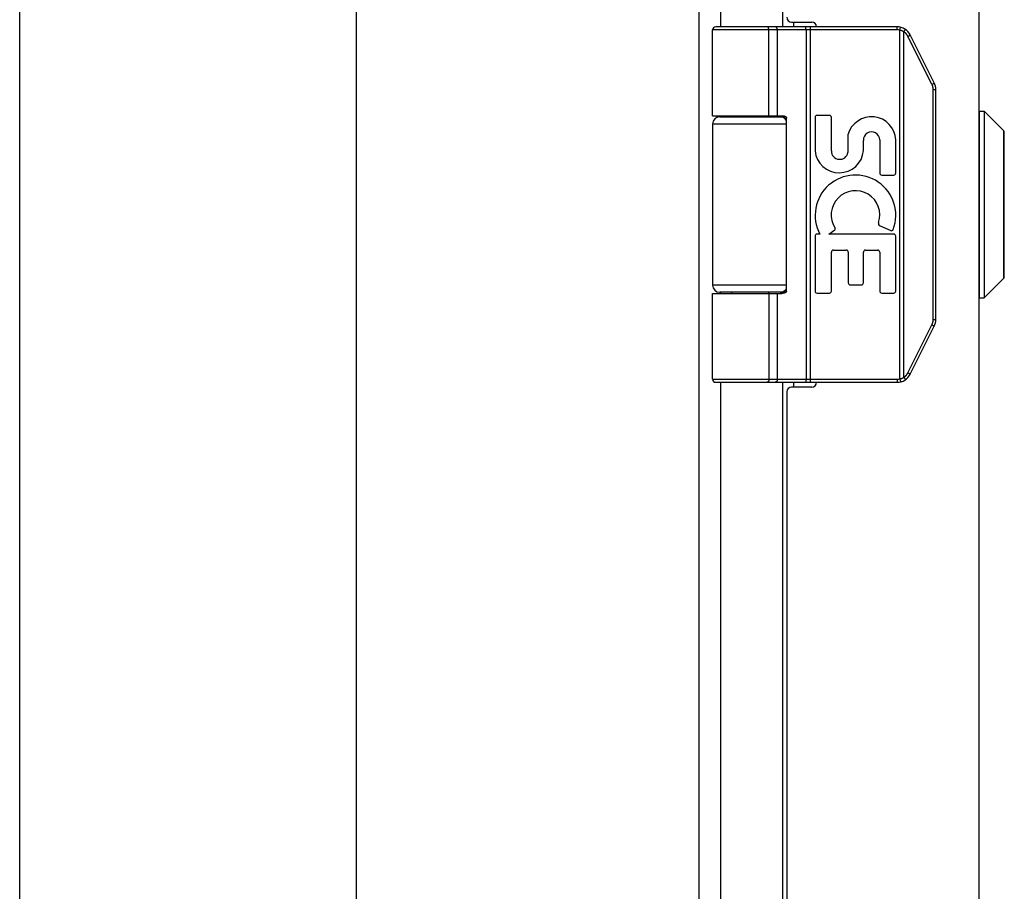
# Model space of a CAD drawing. Header units: inches. Extents: x 0 to 58.6, y 0 to 37.9.
# Tile 4 of 13: x 0 to 4.2, y 16.7 to 20.4. Entities that reach past the tile are written whole.
import ezdxf

# ---------------------------------------------------------------- set-up
doc = ezdxf.new("R2010")
doc.units = ezdxf.units.IN
doc.header["$LTSCALE"] = 3.224138
doc.header["$MEASUREMENT"] = 0
doc.layers.get('0').update_dxf_attribs({"linetype": 'CONTINUOUS'})
doc.layers.add('02___PRT_ALL_AXES', color=7, linetype='CONTINUOUS')

msp = doc.modelspace()

# ---------------------------------------------------------------- linework, layer by layer
at = {"color": 7, "linetype": 'Continuous'}
for p, q in [((0, 0), (0, 37.931)), ((3.6992, 20.3448), (2.9218, 20.3448)), ((3.6992, 20.3578), (2.9348, 20.3578)), ((3.1523, 20.3578), (3.1522, 20.3578)), ((3.1524, 20.3578), (3.1523, 20.3578)), ((3.1525, 20.3578), (3.1524, 20.3578)), ((3.1526, 20.3578), (3.1525, 20.3578)), ((3.1528, 20.3578), (3.1526, 20.3578)), ((3.1587, 19.9828), (3.1587, 20.3451)), ((3.1588, 19.9828), (3.1588, 20.3451)), ((3.1947, 19.9828), (3.1947, 20.3448)), ((3.3149, 20.3531), (3.3149, 20.3534)), ((3.315, 20.3527), (3.3149, 20.3531)), ((3.315, 20.3524), (3.315, 20.3527)), ((3.3151, 20.352), (3.315, 20.3524)), ((3.3151, 20.3517), (3.3151, 20.352)), ((3.3151, 20.3513), (3.3151, 20.3517)), ((3.3152, 20.3509), (3.3151, 20.3513)), ((3.3152, 20.3505), (3.3152, 20.3509)), ((3.3152, 20.3501), (3.3152, 20.3505)), ((3.3153, 20.3497), (3.3152, 20.3501)), ((3.3153, 20.3493), (3.3153, 20.3497)), ((3.3153, 20.3489), (3.3153, 20.3493)), ((3.3153, 20.3485), (3.3153, 20.3489)), ((3.3153, 20.3481), (3.3153, 20.3485)), ((3.3153, 20.3476), (3.3153, 20.3481)), ((3.3154, 20.3472), (3.3153, 20.3476)), ((3.3154, 20.3468), (3.3154, 20.3472)), ((3.3154, 20.3464), (3.3154, 20.3468)), ((3.3154, 20.3459), (3.3154, 20.3464)), ((3.3154, 20.3455), (3.3154, 20.3459)), ((3.3154, 20.3451), (3.3154, 20.3455)), ((3.3154, 20.3451), (3.3154, 18.8706)), ((3.3346, 18.8578), (3.3346, 20.3578)), ((3.6992, 20.3448), (3.6992, 20.3578)), ((3.7111, 20.3434), (3.7143, 20.356)), ((3.7111, 18.8723), (3.7111, 20.3434)), ((3.7321, 20.3425), (3.7322, 20.3428)), ((3.7322, 20.3428), (3.7324, 20.3431)), ((3.7324, 20.3431), (3.7325, 20.3434)), ((3.7325, 20.3434), (3.7327, 20.3436)), ((3.7327, 20.3436), (3.7328, 20.3439)), ((3.7328, 20.3439), (3.7329, 20.3442)), ((3.7285, 20.3365), (3.7287, 20.3369)), ((3.7285, 18.8791), (3.7285, 20.3365)), ((3.7287, 20.3369), (3.729, 20.3374)), ((3.729, 20.3374), (3.7294, 20.338)), ((3.7294, 20.338), (3.7297, 20.3385)), ((3.7297, 20.3385), (3.73, 20.339)), ((3.73, 20.339), (3.7304, 20.3396)), ((3.7304, 20.3396), (3.7306, 20.3399)), ((3.7306, 20.3399), (3.7308, 20.3402)), ((3.7308, 20.3402), (3.731, 20.3406)), ((3.731, 20.3406), (3.7312, 20.3409)), ((3.7312, 20.3409), (3.7314, 20.3412)), ((3.7314, 20.3412), (3.7315, 20.3416)), ((3.7315, 20.3416), (3.7317, 20.3419)), ((3.7317, 20.3419), (3.7319, 20.3422)), ((3.7319, 20.3422), (3.7321, 20.3425)), ((3.7453, 20.3175), (3.7459, 20.3178)), ((3.8464, 20.1152), (3.7453, 20.3175)), ((3.7459, 20.3178), (3.7466, 20.3182)), ((3.7466, 20.3182), (3.7474, 20.3186)), ((3.7474, 20.3186), (3.7481, 20.3189)), ((3.7481, 20.3189), (3.7488, 20.3193)), ((3.7488, 20.3193), (3.7495, 20.3197)), ((3.7495, 20.3197), (3.7502, 20.3201)), ((3.7502, 20.3201), (3.7506, 20.3203)), ((3.7506, 20.3203), (3.7511, 20.3206)), ((3.7511, 20.3206), (3.7515, 20.3208)), ((3.7515, 20.3208), (3.7519, 20.3211)), ((3.7519, 20.3211), (3.7523, 20.3213)), ((3.7523, 20.3213), (3.7526, 20.3214)), ((3.7526, 20.3214), (3.7528, 20.3216)), ((3.7528, 20.3216), (3.753, 20.3217)), ((3.753, 20.3217), (3.7533, 20.3218)), ((3.7533, 20.3218), (3.7535, 20.322)), ((3.7535, 20.322), (3.7537, 20.3221)), ((3.7537, 20.3221), (3.7538, 20.3222)), ((3.8562, 20.121), (3.7551, 20.3233)), ((3.8464, 20.1152), (3.8472, 20.1156)), ((3.8472, 20.1156), (3.8479, 20.116)), ((3.8479, 20.116), (3.8487, 20.1164)), ((3.8487, 20.1164), (3.8494, 20.1168)), ((3.8494, 20.1168), (3.8501, 20.1172)), ((3.8501, 20.1172), (3.8508, 20.1175)), ((3.8508, 20.1175), (3.8513, 20.1178)), ((3.8513, 20.1178), (3.8518, 20.1181)), ((3.8518, 20.1181), (3.8522, 20.1183)), ((3.8522, 20.1183), (3.8526, 20.1186)), ((3.8526, 20.1186), (3.8531, 20.1188)), ((3.8531, 20.1188), (3.8534, 20.119)), ((3.8534, 20.119), (3.8537, 20.1192)), ((3.8537, 20.1192), (3.8539, 20.1193)), ((3.8539, 20.1193), (3.8542, 20.1195)), ((3.8542, 20.1195), (3.8544, 20.1196)), ((3.8544, 20.1196), (3.8546, 20.1197)), ((3.8546, 20.1197), (3.8548, 20.1198)), ((3.8548, 20.1198), (3.855, 20.12)), ((3.8516, 20.0931), (3.8628, 20.0931)), ((3.8516, 19.1226), (3.8516, 20.0931)), ((3.8628, 19.1226), (3.8628, 20.0931)), ((2.9518, 19.9778), (3.2306, 19.9778)), ((3.2328, 19.2428), (3.2328, 19.9728)), ((4.0476, 20.0019), (4.0663, 20.0019)), ((4.0476, 19.2138), (4.0476, 20.0019)), ((4.0663, 20.0019), (4.0663, 19.2138)), ((4.0663, 20.0019), (4.1495, 19.9188)), ((2.9218, 19.9478), (3.2328, 19.9478)), ((4.1495, 19.2969), (4.1495, 19.9188)), ((4.1515, 19.3019), (4.1515, 19.9138)), ((3.2328, 19.2678), (2.9218, 19.2678)), ((4.0663, 19.2138), (4.1495, 19.2969)), ((2.9218, 19.2328), (3.2129, 19.2328)), ((3.2306, 19.2378), (2.9518, 19.2378)), ((3.1947, 18.8708), (3.1947, 19.2328)), ((4.0476, 19.2138), (4.0663, 19.2138)), ((3.7453, 18.8982), (3.8464, 19.1005)), ((3.8464, 19.1005), (3.8474, 19.1)), ((3.8474, 19.1), (3.8481, 19.0996)), ((3.8481, 19.0996), (3.8489, 19.0992)), ((3.8489, 19.0992), (3.8496, 19.0988)), ((3.8496, 19.0988), (3.8503, 19.0984)), ((3.8503, 19.0984), (3.8508, 19.0982)), ((3.8508, 19.0982), (3.8513, 19.0979)), ((3.8513, 19.0979), (3.8518, 19.0976)), ((3.8516, 19.1226), (3.8628, 19.1226)), ((3.8518, 19.0976), (3.8522, 19.0974)), ((3.8522, 19.0974), (3.8526, 19.0971)), ((3.8526, 19.0971), (3.8531, 19.0969)), ((3.7551, 18.8924), (3.8562, 19.0946)), ((3.8531, 19.0969), (3.8534, 19.0967)), ((3.8534, 19.0967), (3.8537, 19.0965)), ((3.8537, 19.0965), (3.8539, 19.0964)), ((3.8539, 19.0964), (3.8542, 19.0962)), ((3.8542, 19.0962), (3.8544, 19.0961)), ((3.8544, 19.0961), (3.8546, 19.096)), ((3.8546, 19.096), (3.8548, 19.0958)), ((3.7453, 18.8982), (3.7463, 18.8977)), ((3.7463, 18.8977), (3.747, 18.8973)), ((3.747, 18.8973), (3.7477, 18.8969)), ((3.7477, 18.8969), (3.7485, 18.8966)), ((3.7485, 18.8966), (3.7492, 18.8962)), ((3.7492, 18.8962), (3.7498, 18.8958)), ((3.7498, 18.8958), (3.7503, 18.8955)), ((3.7503, 18.8955), (3.7508, 18.8953)), ((3.7508, 18.8953), (3.7512, 18.895)), ((3.7512, 18.895), (3.7517, 18.8948)), ((3.7517, 18.8948), (3.7521, 18.8946)), ((3.7521, 18.8946), (3.7523, 18.8944)), ((3.7523, 18.8944), (3.7526, 18.8943)), ((3.7526, 18.8943), (3.7528, 18.8941)), ((3.7528, 18.8941), (3.753, 18.894)), ((3.753, 18.894), (3.7533, 18.8938)), ((3.7533, 18.8938), (3.7535, 18.8937)), ((3.7535, 18.8937), (3.7537, 18.8936)), ((2.9218, 18.8708), (3.6992, 18.8708)), ((2.9348, 18.8578), (3.6992, 18.8578)), ((3.1523, 18.8578), (3.1522, 18.8578)), ((3.1524, 18.8579), (3.1523, 18.8578)), ((3.1525, 18.8579), (3.1524, 18.8579)), ((3.1526, 18.8579), (3.1525, 18.8579)), ((3.1528, 18.8579), (3.1526, 18.8579)), ((3.1529, 18.8579), (3.1527, 18.8579)), ((3.315, 18.863), (3.3149, 18.8626)), ((3.3151, 18.8637), (3.315, 18.8633)), ((3.315, 18.8633), (3.315, 18.863)), ((3.3152, 18.8648), (3.3151, 18.8644)), ((3.3151, 18.8644), (3.3151, 18.864)), ((3.3151, 18.864), (3.3151, 18.8637)), ((3.3153, 18.866), (3.3152, 18.8656)), ((3.3152, 18.8656), (3.3152, 18.8652)), ((3.3152, 18.8652), (3.3152, 18.8648)), ((3.3154, 18.8685), (3.3153, 18.868)), ((3.3153, 18.868), (3.3153, 18.8676)), ((3.3153, 18.8676), (3.3153, 18.8672)), ((3.3153, 18.8672), (3.3153, 18.8668)), ((3.3153, 18.8668), (3.3153, 18.8664)), ((3.3153, 18.8664), (3.3153, 18.866)), ((3.3154, 18.8706), (3.3154, 18.8702)), ((3.3154, 18.8702), (3.3154, 18.8698)), ((3.3154, 18.8698), (3.3154, 18.8693)), ((3.3154, 18.8693), (3.3154, 18.8689)), ((3.3154, 18.8689), (3.3154, 18.8685)), ((3.6992, 18.8708), (3.6992, 18.8578)), ((3.7111, 18.8723), (3.7143, 18.8597)), ((3.7285, 18.8791), (3.7288, 18.8786)), ((3.7288, 18.8786), (3.7292, 18.8781)), ((3.7292, 18.8781), (3.7295, 18.8775)), ((3.7295, 18.8775), (3.7298, 18.877)), ((3.7298, 18.877), (3.7301, 18.8765)), ((3.7301, 18.8765), (3.7305, 18.876)), ((3.7305, 18.876), (3.7307, 18.8756)), ((3.7307, 18.8756), (3.7309, 18.8753)), ((3.7309, 18.8753), (3.7311, 18.8749)), ((3.7311, 18.8749), (3.7313, 18.8746)), ((3.7313, 18.8746), (3.7314, 18.8743)), ((3.7314, 18.8743), (3.7316, 18.874)), ((3.7316, 18.874), (3.7318, 18.8736)), ((3.7318, 18.8736), (3.732, 18.8733)), ((3.732, 18.8733), (3.7321, 18.873)), ((3.7321, 18.873), (3.7323, 18.8727)), ((3.7323, 18.8727), (3.7324, 18.8725)), ((3.7324, 18.8725), (3.7326, 18.8722)), ((3.7326, 18.8722), (3.7327, 18.8719))]:
    msp.add_line(p, q, dxfattribs=at)
at = {"color": 3, "linetype": 'Continuous'}
for p, q in [((2.8634, 26.5478), (2.8634, 12.6678)), ((1.4193, 26.4878), (1.4193, 12.7278)), ((4.0445, 26.4578), (4.0445, 12.7578)), ((2.9553, 24.6078), (2.9553, 20.3578)), ((3.2182, 20.3578), (3.2182, 24.6078)), ((3.2545, 20.3778), (3.3395, 20.3778)), ((3.2642, 20.3578), (3.2642, 20.3778)), ((2.9553, 19.9828), (2.9553, 19.9778)), ((3.2182, 19.9778), (3.2182, 19.9826)), ((2.9553, 19.2378), (2.9553, 19.2328)), ((3.2182, 19.2331), (3.2182, 19.2378)), ((2.9553, 18.8578), (2.9553, 14.6078)), ((3.2182, 14.6078), (3.2182, 18.8578)), ((3.2642, 18.8378), (3.2642, 18.8578)), ((3.2345, 18.8178), (3.2345, 14.6478)), ((3.3395, 18.8378), (3.2545, 18.8378))]:
    msp.add_line(p, q, dxfattribs=at)
at = {"color": 7, "linetype": 'Continuous'}
for points in [[(3.1588, 20.3451), (3.1588, 20.3453), (3.1587, 20.3455), (3.1587, 20.3457), (3.1587, 20.3459), (3.1587, 20.3461), (3.1587, 20.3464), (3.1587, 20.3466), (3.1587, 20.3468), (3.1587, 20.347), (3.1586, 20.3472), (3.1586, 20.3474), (3.1586, 20.3476), (3.1586, 20.3479), (3.1586, 20.3481), (3.1585, 20.3483), (3.1585, 20.3485), (3.1585, 20.3487), (3.1584, 20.3489), (3.1584, 20.3491), (3.1584, 20.3493), (3.1583, 20.3495), (3.1583, 20.3497), (3.1582, 20.3499), (3.1582, 20.3501), (3.1581, 20.3503), (3.1581, 20.3505), (3.1581, 20.3507), (3.158, 20.3509), (3.1579, 20.3511), (3.1579, 20.3513), (3.1578, 20.3515), (3.1578, 20.3517), (3.1577, 20.3518), (3.1577, 20.352), (3.1576, 20.3522), (3.1575, 20.3524), (3.1575, 20.3526), (3.1574, 20.3527), (3.1573, 20.3529), (3.1573, 20.3531), (3.1572, 20.3532), (3.1571, 20.3534), (3.1571, 20.3536), (3.157, 20.3537), (3.1569, 20.3539), (3.1568, 20.354), (3.1568, 20.3542), (3.1567, 20.3543), (3.1566, 20.3545), (3.1565, 20.3546), (3.1564, 20.3548), (3.1563, 20.3549), (3.1563, 20.355), (3.1562, 20.3552), (3.1561, 20.3553), (3.156, 20.3554), (3.1559, 20.3556), (3.1558, 20.3557), (3.1557, 20.3558), (3.1556, 20.3559), (3.1555, 20.356), (3.1554, 20.3561), (3.1554, 20.3562), (3.1553, 20.3563), (3.1552, 20.3564), (3.1551, 20.3565), (3.155, 20.3566), (3.1549, 20.3567), (3.1548, 20.3568), (3.1547, 20.3569), (3.1546, 20.357), (3.1545, 20.3571), (3.1544, 20.3571), (3.1542, 20.3572), (3.1541, 20.3573), (3.154, 20.3573), (3.1539, 20.3574), (3.1538, 20.3574), (3.1537, 20.3575), (3.1536, 20.3575), (3.1535, 20.3576), (3.1534, 20.3576), (3.1533, 20.3577), (3.1532, 20.3577), (3.1531, 20.3577), (3.153, 20.3578), (3.1529, 20.3578), (3.1527, 20.3578)], [(3.1587, 20.3451), (3.1587, 20.3453), (3.1587, 20.3455), (3.1587, 20.3457), (3.1587, 20.3459), (3.1587, 20.3461), (3.1587, 20.3464), (3.1587, 20.3466), (3.1586, 20.3468), (3.1586, 20.347), (3.1586, 20.3472), (3.1586, 20.3474), (3.1586, 20.3476), (3.1585, 20.3479), (3.1585, 20.3481), (3.1585, 20.3483), (3.1585, 20.3485), (3.1584, 20.3487), (3.1584, 20.3489), (3.1584, 20.3491), (3.1583, 20.3493), (3.1583, 20.3495), (3.1582, 20.3497), (3.1582, 20.3499), (3.1582, 20.3501), (3.1581, 20.3503), (3.1581, 20.3505), (3.158, 20.3507), (3.158, 20.3509), (3.1579, 20.3511), (3.1579, 20.3513), (3.1578, 20.3515), (3.1578, 20.3517), (3.1577, 20.3518), (3.1576, 20.352), (3.1576, 20.3522), (3.1575, 20.3524), (3.1574, 20.3526), (3.1574, 20.3527), (3.1573, 20.3529), (3.1572, 20.3531), (3.1572, 20.3532), (3.1571, 20.3534), (3.157, 20.3536), (3.157, 20.3537), (3.1569, 20.3539), (3.1568, 20.354), (3.1567, 20.3542), (3.1566, 20.3543), (3.1566, 20.3545), (3.1565, 20.3546), (3.1564, 20.3548), (3.1563, 20.3549), (3.1562, 20.355), (3.1561, 20.3552), (3.1561, 20.3553), (3.156, 20.3554), (3.1559, 20.3556), (3.1558, 20.3557), (3.1557, 20.3558), (3.1556, 20.3559), (3.1555, 20.356), (3.1554, 20.3561), (3.1553, 20.3562), (3.1552, 20.3563), (3.1551, 20.3564), (3.155, 20.3565), (3.1549, 20.3566), (3.1548, 20.3567), (3.1547, 20.3568), (3.1546, 20.3569), (3.1545, 20.357), (3.1544, 20.3571), (3.1543, 20.3571), (3.1542, 20.3572), (3.1541, 20.3573), (3.154, 20.3573), (3.1539, 20.3574), (3.1538, 20.3574), (3.1537, 20.3575), (3.1536, 20.3575), (3.1535, 20.3576), (3.1534, 20.3576), (3.1533, 20.3577), (3.1532, 20.3577), (3.153, 20.3577), (3.1529, 20.3578), (3.1528, 20.3578)], [(3.1947, 20.3448), (3.1947, 20.3451), (3.1947, 20.3453), (3.1947, 20.3455), (3.1947, 20.3457), (3.1947, 20.3459), (3.1947, 20.3461), (3.1947, 20.3464), (3.1946, 20.3466), (3.1946, 20.3468), (3.1946, 20.347), (3.1946, 20.3472), (3.1945, 20.3474), (3.1945, 20.3476), (3.1944, 20.3479), (3.1944, 20.3481), (3.1944, 20.3483), (3.1943, 20.3485), (3.1943, 20.3487), (3.1942, 20.3489), (3.1942, 20.3491), (3.1941, 20.3493), (3.1941, 20.3495), (3.194, 20.3497), (3.1939, 20.3499), (3.1939, 20.3501), (3.1938, 20.3503), (3.1937, 20.3505), (3.1937, 20.3507), (3.1936, 20.3509), (3.1935, 20.3511), (3.1934, 20.3513), (3.1933, 20.3515), (3.1933, 20.3517), (3.1932, 20.3518), (3.1931, 20.352), (3.193, 20.3522), (3.1929, 20.3524), (3.1928, 20.3526), (3.1927, 20.3527), (3.1926, 20.3529), (3.1925, 20.3531), (3.1924, 20.3532), (3.1923, 20.3534), (3.1922, 20.3536), (3.1921, 20.3537), (3.1919, 20.3539), (3.1918, 20.354), (3.1917, 20.3542), (3.1916, 20.3543), (3.1915, 20.3545), (3.1914, 20.3546), (3.1912, 20.3548), (3.1911, 20.3549), (3.191, 20.355), (3.1908, 20.3552), (3.1907, 20.3553), (3.1906, 20.3554), (3.1904, 20.3556), (3.1903, 20.3557), (3.1902, 20.3558), (3.19, 20.3559), (3.1899, 20.356), (3.1897, 20.3561), (3.1896, 20.3562), (3.1895, 20.3563), (3.1893, 20.3564), (3.1892, 20.3565), (3.189, 20.3566), (3.1889, 20.3567), (3.1887, 20.3568), (3.1886, 20.3569), (3.1884, 20.357), (3.1883, 20.3571), (3.1881, 20.3571), (3.1879, 20.3572), (3.1878, 20.3573), (3.1876, 20.3573), (3.1875, 20.3574), (3.1873, 20.3574), (3.1872, 20.3575), (3.187, 20.3575), (3.1868, 20.3576), (3.1867, 20.3576), (3.1865, 20.3577), (3.1863, 20.3577), (3.1862, 20.3577), (3.186, 20.3578), (3.1859, 20.3578), (3.1857, 20.3578), (3.1855, 20.3578), (3.1854, 20.3578), (3.1852, 20.3578), (3.185, 20.3578), (3.1849, 20.3578)], [(3.3149, 20.3534), (3.3149, 20.3536), (3.3149, 20.3537), (3.3148, 20.3539), (3.3148, 20.354), (3.3148, 20.3542), (3.3148, 20.3543), (3.3147, 20.3545), (3.3147, 20.3546), (3.3147, 20.3548), (3.3147, 20.3549), (3.3146, 20.355), (3.3146, 20.3552), (3.3146, 20.3553), (3.3146, 20.3554), (3.3145, 20.3556), (3.3145, 20.3557), (3.3145, 20.3558), (3.3144, 20.3559), (3.3144, 20.356), (3.3144, 20.3561), (3.3144, 20.3562), (3.3143, 20.3563), (3.3143, 20.3564), (3.3143, 20.3565), (3.3142, 20.3566), (3.3142, 20.3567), (3.3142, 20.3568), (3.3141, 20.3569), (3.3141, 20.357), (3.3141, 20.3571), (3.3141, 20.3571), (3.314, 20.3572), (3.314, 20.3573), (3.314, 20.3573), (3.3139, 20.3574), (3.3139, 20.3574), (3.3139, 20.3575), (3.3138, 20.3575), (3.3138, 20.3576), (3.3138, 20.3576), (3.3137, 20.3577), (3.3137, 20.3577), (3.3137, 20.3577), (3.3136, 20.3578), (3.3136, 20.3578), (3.3136, 20.3578), (3.3135, 20.3578), (3.3135, 20.3578), (3.3135, 20.3578), (3.3134, 20.3578), (3.3134, 20.3578)], [(3.7285, 20.3365), (3.728, 20.3368), (3.7274, 20.3371), (3.7269, 20.3374), (3.7264, 20.3377), (3.7259, 20.338), (3.7254, 20.3382), (3.7249, 20.3385), (3.7243, 20.3388), (3.7238, 20.339), (3.7233, 20.3393), (3.7228, 20.3395), (3.7222, 20.3398), (3.7217, 20.34), (3.7212, 20.3402), (3.7206, 20.3404), (3.7201, 20.3407), (3.7195, 20.3409), (3.719, 20.3411), (3.7184, 20.3413), (3.7179, 20.3415), (3.7173, 20.3417), (3.7168, 20.3418), (3.7162, 20.342), (3.7157, 20.3422), (3.7151, 20.3424), (3.7145, 20.3425), (3.714, 20.3427), (3.7134, 20.3428), (3.7128, 20.343), (3.7123, 20.3431), (3.7117, 20.3433), (3.7111, 20.3434)], [(3.7329, 20.3442), (3.733, 20.3443), (3.733, 20.3444), (3.7331, 20.3445), (3.7332, 20.3447), (3.7332, 20.3448), (3.7333, 20.3449), (3.7333, 20.345), (3.7334, 20.3451), (3.7334, 20.3452), (3.7335, 20.3453), (3.7335, 20.3454), (3.7335, 20.3455), (3.7336, 20.3456), (3.7336, 20.3457), (3.7337, 20.3458), (3.7337, 20.3459), (3.7337, 20.346), (3.7338, 20.3461), (3.7338, 20.3462), (3.7338, 20.3463), (3.7338, 20.3463), (3.7339, 20.3464), (3.7339, 20.3465), (3.7339, 20.3466), (3.7339, 20.3466), (3.7339, 20.3467), (3.7339, 20.3468), (3.734, 20.3468), (3.734, 20.3469), (3.734, 20.3469), (3.734, 20.347), (3.734, 20.347), (3.734, 20.3471), (3.734, 20.3471), (3.734, 20.3472), (3.734, 20.3472), (3.734, 20.3472), (3.7339, 20.3473), (3.7339, 20.3473), (3.7339, 20.3473), (3.7339, 20.3473), (3.7339, 20.3473), (3.7339, 20.3474)], [(3.7453, 20.3175), (3.745, 20.318), (3.7448, 20.3184), (3.7446, 20.3189), (3.7443, 20.3194), (3.744, 20.3198), (3.7438, 20.3203), (3.7435, 20.3208), (3.7432, 20.3212), (3.7429, 20.3217), (3.7426, 20.3221), (3.7424, 20.3226), (3.7421, 20.323), (3.7418, 20.3235), (3.7414, 20.3239), (3.7411, 20.3243), (3.7408, 20.3248), (3.7405, 20.3252), (3.7402, 20.3256), (3.7398, 20.326), (3.7395, 20.3265), (3.7392, 20.3269), (3.7388, 20.3273), (3.7385, 20.3277), (3.7381, 20.3281), (3.7378, 20.3285), (3.7374, 20.3289), (3.737, 20.3293), (3.7367, 20.3297), (3.7363, 20.3301), (3.7359, 20.3304), (3.7355, 20.3308), (3.7352, 20.3312), (3.7348, 20.3316), (3.7344, 20.3319), (3.734, 20.3323), (3.7336, 20.3326), (3.7332, 20.333), (3.7328, 20.3333), (3.7323, 20.3337), (3.7319, 20.334), (3.7315, 20.3343), (3.7311, 20.3347), (3.7307, 20.335), (3.7302, 20.3353), (3.7298, 20.3356), (3.7293, 20.3359), (3.7289, 20.3362), (3.7285, 20.3365)], [(3.7538, 20.3222), (3.7539, 20.3223), (3.754, 20.3223), (3.7541, 20.3224), (3.7542, 20.3224), (3.7543, 20.3225), (3.7543, 20.3225), (3.7544, 20.3226), (3.7545, 20.3226), (3.7545, 20.3227), (3.7546, 20.3227), (3.7546, 20.3228), (3.7547, 20.3228), (3.7547, 20.3229), (3.7548, 20.3229), (3.7548, 20.3229), (3.7549, 20.323), (3.7549, 20.323), (3.755, 20.323), (3.755, 20.3231), (3.755, 20.3231), (3.755, 20.3231), (3.7551, 20.3231), (3.7551, 20.3232), (3.7551, 20.3232), (3.7551, 20.3232), (3.7551, 20.3232), (3.7551, 20.3233), (3.7551, 20.3233), (3.7551, 20.3233), (3.7551, 20.3233)], [(3.8516, 20.0931), (3.8516, 20.0936), (3.8516, 20.0942), (3.8516, 20.0947), (3.8516, 20.0953), (3.8516, 20.0958), (3.8515, 20.0964), (3.8515, 20.0969), (3.8515, 20.0975), (3.8514, 20.098), (3.8513, 20.0985), (3.8513, 20.0991), (3.8512, 20.0996), (3.8511, 20.1002), (3.8511, 20.1007), (3.851, 20.1012), (3.8509, 20.1018), (3.8508, 20.1023), (3.8507, 20.1029), (3.8506, 20.1034), (3.8504, 20.1039), (3.8503, 20.1045), (3.8502, 20.105), (3.8501, 20.1055), (3.8499, 20.106), (3.8498, 20.1066), (3.8496, 20.1071), (3.8495, 20.1076), (3.8493, 20.1081), (3.8491, 20.1087), (3.849, 20.1092), (3.8488, 20.1097), (3.8486, 20.1102), (3.8484, 20.1107), (3.8482, 20.1112), (3.848, 20.1117), (3.8478, 20.1122), (3.8476, 20.1127), (3.8474, 20.1132), (3.8471, 20.1137), (3.8469, 20.1142), (3.8467, 20.1147), (3.8464, 20.1152)], [(3.855, 20.12), (3.8551, 20.12), (3.8551, 20.1201), (3.8552, 20.1201), (3.8553, 20.1202), (3.8554, 20.1202), (3.8555, 20.1203), (3.8555, 20.1203), (3.8556, 20.1204), (3.8557, 20.1204), (3.8557, 20.1205), (3.8558, 20.1205), (3.8558, 20.1206), (3.8559, 20.1206), (3.8559, 20.1206), (3.856, 20.1207), (3.856, 20.1207), (3.856, 20.1207), (3.8561, 20.1208), (3.8561, 20.1208), (3.8561, 20.1208), (3.8562, 20.1209), (3.8562, 20.1209), (3.8562, 20.1209), (3.8562, 20.1209), (3.8562, 20.121), (3.8562, 20.121), (3.8562, 20.121), (3.8563, 20.121), (3.8562, 20.121), (3.8562, 20.121)], [(2.9218, 19.9828), (3.2129, 19.9828), (3.2136, 19.9828), (3.2142, 19.9828), (3.2149, 19.9828), (3.2155, 19.9828), (3.2162, 19.9827), (3.2168, 19.9827), (3.2174, 19.9827), (3.218, 19.9826), (3.2185, 19.9825), (3.219, 19.9825), (3.2196, 19.9824), (3.22, 19.9823), (3.2205, 19.9823), (3.221, 19.9822), (3.2214, 19.9821), (3.2218, 19.982), (3.2223, 19.9819), (3.2226, 19.9818), (3.223, 19.9817), (3.2234, 19.9817), (3.2238, 19.9816), (3.2241, 19.9815), (3.2244, 19.9813), (3.2247, 19.9812), (3.2251, 19.9811), (3.2254, 19.981), (3.2257, 19.9809), (3.2259, 19.9808), (3.2262, 19.9807), (3.2265, 19.9806), (3.2267, 19.9805), (3.227, 19.9803), (3.2272, 19.9802), (3.2274, 19.9801), (3.2277, 19.98), (3.2279, 19.9799), (3.2281, 19.9797), (3.2283, 19.9796), (3.2285, 19.9795), (3.2287, 19.9794), (3.2289, 19.9793), (3.229, 19.9791), (3.2292, 19.979), (3.2294, 19.9789), (3.2295, 19.9788), (3.2297, 19.9786), (3.2298, 19.9785), (3.23, 19.9784), (3.2301, 19.9783), (3.2303, 19.9781), (3.2304, 19.978), (3.2305, 19.9779), (3.2306, 19.9778), (3.2307, 19.9777), (3.2308, 19.9775), (3.231, 19.9774), (3.2311, 19.9773), (3.2312, 19.9772), (3.2312, 19.9771), (3.2313, 19.9769), (3.2314, 19.9768), (3.2315, 19.9767), (3.2316, 19.9766), (3.2317, 19.9765), (3.2317, 19.9764), (3.2318, 19.9762), (3.2319, 19.9761), (3.2319, 19.976), (3.232, 19.9759), (3.2321, 19.9758), (3.2321, 19.9757), (3.2322, 19.9756), (3.2322, 19.9754), (3.2323, 19.9753), (3.2323, 19.9752), (3.2324, 19.9751), (3.2324, 19.975), (3.2324, 19.9749), (3.2325, 19.9748), (3.2325, 19.9747), (3.2325, 19.9746), (3.2326, 19.9745), (3.2326, 19.9743), (3.2326, 19.9742), (3.2327, 19.9741), (3.2327, 19.974), (3.2327, 19.9739), (3.2327, 19.9738), (3.2327, 19.9737), (3.2327, 19.9736), (3.2328, 19.9735), (3.2328, 19.9734), (3.2328, 19.9733), (3.2328, 19.9732), (3.2328, 19.9731), (3.2328, 19.9729), (3.2328, 19.9728)], [(3.1587, 19.2328), (3.1587, 18.8706), (3.1587, 18.8704), (3.1587, 18.8702), (3.1587, 18.87), (3.1587, 18.8698), (3.1587, 18.8695), (3.1587, 18.8693), (3.1587, 18.8691), (3.1586, 18.8689), (3.1586, 18.8687), (3.1586, 18.8685), (3.1586, 18.8683), (3.1586, 18.868), (3.1585, 18.8678), (3.1585, 18.8676), (3.1585, 18.8674), (3.1585, 18.8672), (3.1584, 18.867), (3.1584, 18.8668), (3.1584, 18.8666), (3.1583, 18.8664), (3.1583, 18.8662), (3.1582, 18.866), (3.1582, 18.8658), (3.1582, 18.8656), (3.1581, 18.8654), (3.1581, 18.8652), (3.158, 18.865), (3.158, 18.8648), (3.1579, 18.8646), (3.1579, 18.8644), (3.1578, 18.8642), (3.1578, 18.864), (3.1577, 18.8638), (3.1576, 18.8637), (3.1576, 18.8635), (3.1575, 18.8633), (3.1574, 18.8631), (3.1574, 18.863), (3.1573, 18.8628), (3.1572, 18.8626), (3.1572, 18.8625), (3.1571, 18.8623), (3.157, 18.8621), (3.157, 18.862), (3.1569, 18.8618), (3.1568, 18.8617), (3.1567, 18.8615), (3.1566, 18.8613), (3.1566, 18.8612), (3.1565, 18.8611), (3.1564, 18.8609), (3.1563, 18.8608), (3.1562, 18.8606), (3.1561, 18.8605), (3.1561, 18.8604), (3.156, 18.8603), (3.1559, 18.8601), (3.1558, 18.86), (3.1557, 18.8599), (3.1556, 18.8598), (3.1555, 18.8597), (3.1554, 18.8595), (3.1553, 18.8594), (3.1552, 18.8593), (3.1551, 18.8592), (3.155, 18.8591), (3.1549, 18.8591), (3.1548, 18.859), (3.1547, 18.8589), (3.1546, 18.8588), (3.1545, 18.8587), (3.1544, 18.8586), (3.1543, 18.8586), (3.1542, 18.8585), (3.1541, 18.8584), (3.154, 18.8584), (3.1539, 18.8583), (3.1538, 18.8582), (3.1537, 18.8582), (3.1536, 18.8581), (3.1535, 18.8581), (3.1534, 18.8581), (3.1533, 18.858), (3.1532, 18.858), (3.153, 18.858), (3.1529, 18.8579), (3.1528, 18.8579)], [(3.1588, 19.2328), (3.1588, 18.8706), (3.1588, 18.8704), (3.1587, 18.8702), (3.1587, 18.87), (3.1587, 18.8698), (3.1587, 18.8695), (3.1587, 18.8693), (3.1587, 18.8691), (3.1587, 18.8689), (3.1587, 18.8687), (3.1586, 18.8685), (3.1586, 18.8683), (3.1586, 18.868), (3.1586, 18.8678), (3.1586, 18.8676), (3.1585, 18.8674), (3.1585, 18.8672), (3.1585, 18.867), (3.1584, 18.8668), (3.1584, 18.8666), (3.1584, 18.8664), (3.1583, 18.8662), (3.1583, 18.866), (3.1582, 18.8658), (3.1582, 18.8656), (3.1581, 18.8654), (3.1581, 18.8652), (3.1581, 18.865), (3.158, 18.8648), (3.1579, 18.8646), (3.1579, 18.8644), (3.1578, 18.8642), (3.1578, 18.864), (3.1577, 18.8638), (3.1577, 18.8637), (3.1576, 18.8635), (3.1575, 18.8633), (3.1575, 18.8631), (3.1574, 18.863), (3.1573, 18.8628), (3.1573, 18.8626), (3.1572, 18.8625), (3.1571, 18.8623), (3.1571, 18.8621), (3.157, 18.862), (3.1569, 18.8618), (3.1568, 18.8617), (3.1568, 18.8615), (3.1567, 18.8613), (3.1566, 18.8612), (3.1565, 18.8611), (3.1564, 18.8609), (3.1563, 18.8608), (3.1563, 18.8606), (3.1562, 18.8605), (3.1561, 18.8604), (3.156, 18.8603), (3.1559, 18.8601), (3.1558, 18.86), (3.1557, 18.8599), (3.1556, 18.8598), (3.1555, 18.8597), (3.1554, 18.8595), (3.1554, 18.8594), (3.1553, 18.8593), (3.1552, 18.8592), (3.1551, 18.8591), (3.155, 18.8591), (3.1549, 18.859), (3.1548, 18.8589), (3.1547, 18.8588), (3.1546, 18.8587), (3.1545, 18.8586), (3.1544, 18.8586), (3.1542, 18.8585), (3.1541, 18.8584), (3.154, 18.8584), (3.1539, 18.8583), (3.1538, 18.8582), (3.1537, 18.8582), (3.1536, 18.8581), (3.1535, 18.8581), (3.1534, 18.8581), (3.1533, 18.858), (3.1532, 18.858), (3.1531, 18.858), (3.153, 18.8579), (3.1529, 18.8579)], [(3.2328, 19.2428), (3.2328, 19.2427), (3.2328, 19.2426), (3.2328, 19.2425), (3.2328, 19.2424), (3.2328, 19.2423), (3.2328, 19.2422), (3.2327, 19.2421), (3.2327, 19.242), (3.2327, 19.2419), (3.2327, 19.2418), (3.2327, 19.2417), (3.2327, 19.2416), (3.2326, 19.2415), (3.2326, 19.2413), (3.2326, 19.2412), (3.2325, 19.2411), (3.2325, 19.241), (3.2325, 19.2409), (3.2324, 19.2408), (3.2324, 19.2407), (3.2324, 19.2406), (3.2323, 19.2405), (3.2323, 19.2404), (3.2322, 19.2402), (3.2322, 19.2401), (3.2321, 19.24), (3.2321, 19.2399), (3.232, 19.2398), (3.2319, 19.2397), (3.2319, 19.2396), (3.2318, 19.2394), (3.2317, 19.2393), (3.2317, 19.2392), (3.2316, 19.2391), (3.2315, 19.239), (3.2314, 19.2389), (3.2313, 19.2387), (3.2312, 19.2386), (3.2312, 19.2385), (3.2311, 19.2384), (3.231, 19.2383), (3.2308, 19.2381), (3.2307, 19.238), (3.2306, 19.2379), (3.2305, 19.2378), (3.2304, 19.2377), (3.2303, 19.2375), (3.2301, 19.2374), (3.23, 19.2373), (3.2298, 19.2372), (3.2297, 19.237), (3.2295, 19.2369), (3.2294, 19.2368), (3.2292, 19.2367), (3.229, 19.2366), (3.2289, 19.2364), (3.2287, 19.2363), (3.2285, 19.2362), (3.2283, 19.2361), (3.2281, 19.2359), (3.2279, 19.2358), (3.2277, 19.2357), (3.2274, 19.2356), (3.2272, 19.2355), (3.227, 19.2353), (3.2267, 19.2352), (3.2265, 19.2351), (3.2262, 19.235), (3.2259, 19.2349), (3.2257, 19.2348), (3.2254, 19.2347), (3.2251, 19.2346), (3.2247, 19.2344), (3.2244, 19.2343), (3.2241, 19.2342), (3.2238, 19.2341), (3.2234, 19.234), (3.223, 19.2339), (3.2226, 19.2338), (3.2223, 19.2338), (3.2218, 19.2337), (3.2214, 19.2336), (3.221, 19.2335), (3.2205, 19.2334), (3.22, 19.2333), (3.2196, 19.2333), (3.219, 19.2332), (3.2185, 19.2331), (3.218, 19.2331), (3.2174, 19.233), (3.2168, 19.233), (3.2162, 19.233), (3.2155, 19.2329), (3.2149, 19.2329), (3.2142, 19.2329), (3.2136, 19.2329), (3.2129, 19.2328)], [(3.8464, 19.1005), (3.8467, 19.101), (3.8469, 19.1014), (3.8471, 19.1019), (3.8474, 19.1024), (3.8476, 19.1029), (3.8478, 19.1034), (3.848, 19.1039), (3.8482, 19.1045), (3.8484, 19.105), (3.8486, 19.1055), (3.8488, 19.106), (3.849, 19.1065), (3.8491, 19.107), (3.8493, 19.1075), (3.8495, 19.1081), (3.8496, 19.1086), (3.8498, 19.1091), (3.8499, 19.1096), (3.8501, 19.1102), (3.8502, 19.1107), (3.8503, 19.1112), (3.8504, 19.1118), (3.8506, 19.1123), (3.8507, 19.1128), (3.8508, 19.1134), (3.8509, 19.1139), (3.851, 19.1144), (3.8511, 19.115), (3.8511, 19.1155), (3.8512, 19.1161), (3.8513, 19.1166), (3.8513, 19.1171), (3.8514, 19.1177), (3.8515, 19.1182), (3.8515, 19.1188), (3.8515, 19.1193), (3.8516, 19.1199), (3.8516, 19.1204), (3.8516, 19.121), (3.8516, 19.1215), (3.8516, 19.1221), (3.8516, 19.1226)], [(3.8548, 19.0958), (3.855, 19.0957), (3.8551, 19.0957), (3.8551, 19.0956), (3.8552, 19.0956), (3.8553, 19.0955), (3.8554, 19.0954), (3.8555, 19.0954), (3.8555, 19.0954), (3.8556, 19.0953), (3.8557, 19.0953), (3.8557, 19.0952), (3.8558, 19.0952), (3.8558, 19.0951), (3.8559, 19.0951), (3.8559, 19.095), (3.856, 19.095), (3.856, 19.095), (3.856, 19.0949), (3.8561, 19.0949), (3.8561, 19.0949), (3.8561, 19.0949), (3.8562, 19.0948), (3.8562, 19.0948), (3.8562, 19.0948), (3.8562, 19.0947), (3.8562, 19.0947), (3.8562, 19.0947), (3.8562, 19.0947), (3.8563, 19.0947), (3.8562, 19.0947), (3.8562, 19.0946)], [(3.7285, 18.8791), (3.7289, 18.8794), (3.7293, 18.8798), (3.7298, 18.8801), (3.7302, 18.8804), (3.7307, 18.8807), (3.7311, 18.881), (3.7315, 18.8813), (3.7319, 18.8817), (3.7323, 18.882), (3.7328, 18.8824), (3.7332, 18.8827), (3.7336, 18.8831), (3.734, 18.8834), (3.7344, 18.8838), (3.7348, 18.8841), (3.7352, 18.8845), (3.7355, 18.8849), (3.7359, 18.8852), (3.7363, 18.8856), (3.7367, 18.886), (3.737, 18.8864), (3.7374, 18.8868), (3.7378, 18.8872), (3.7381, 18.8876), (3.7385, 18.888), (3.7388, 18.8884), (3.7392, 18.8888), (3.7395, 18.8892), (3.7398, 18.8896), (3.7402, 18.8901), (3.7405, 18.8905), (3.7408, 18.8909), (3.7411, 18.8913), (3.7414, 18.8918), (3.7418, 18.8922), (3.7421, 18.8927), (3.7424, 18.8931), (3.7426, 18.8936), (3.7429, 18.894), (3.7432, 18.8945), (3.7435, 18.8949), (3.7438, 18.8954), (3.744, 18.8958), (3.7443, 18.8963), (3.7446, 18.8968), (3.7448, 18.8973), (3.745, 18.8977), (3.7453, 18.8982)], [(3.7537, 18.8936), (3.7538, 18.8935), (3.7539, 18.8934), (3.754, 18.8934), (3.7541, 18.8933), (3.7542, 18.8932), (3.7543, 18.8932), (3.7543, 18.8931), (3.7544, 18.8931), (3.7545, 18.893), (3.7545, 18.893), (3.7546, 18.893), (3.7546, 18.8929), (3.7547, 18.8929), (3.7547, 18.8928), (3.7548, 18.8928), (3.7548, 18.8928), (3.7549, 18.8927), (3.7549, 18.8927), (3.755, 18.8927), (3.755, 18.8926), (3.755, 18.8926), (3.755, 18.8926), (3.7551, 18.8925), (3.7551, 18.8925), (3.7551, 18.8925), (3.7551, 18.8925), (3.7551, 18.8925), (3.7551, 18.8924), (3.7551, 18.8924), (3.7551, 18.8924), (3.7551, 18.8924)], [(3.1947, 18.8708), (3.1947, 18.8706), (3.1947, 18.8704), (3.1947, 18.8702), (3.1947, 18.87), (3.1947, 18.8698), (3.1947, 18.8695), (3.1947, 18.8693), (3.1946, 18.8691), (3.1946, 18.8689), (3.1946, 18.8687), (3.1946, 18.8685), (3.1945, 18.8683), (3.1945, 18.868), (3.1944, 18.8678), (3.1944, 18.8676), (3.1944, 18.8674), (3.1943, 18.8672), (3.1943, 18.867), (3.1942, 18.8668), (3.1942, 18.8666), (3.1941, 18.8664), (3.1941, 18.8662), (3.194, 18.866), (3.1939, 18.8658), (3.1939, 18.8656), (3.1938, 18.8654), (3.1937, 18.8652), (3.1937, 18.865), (3.1936, 18.8648), (3.1935, 18.8646), (3.1934, 18.8644), (3.1933, 18.8642), (3.1933, 18.864), (3.1932, 18.8638), (3.1931, 18.8637), (3.193, 18.8635), (3.1929, 18.8633), (3.1928, 18.8631), (3.1927, 18.863), (3.1926, 18.8628), (3.1925, 18.8626), (3.1924, 18.8625), (3.1923, 18.8623), (3.1922, 18.8621), (3.1921, 18.862), (3.1919, 18.8618), (3.1918, 18.8617), (3.1917, 18.8615), (3.1916, 18.8613), (3.1915, 18.8612), (3.1914, 18.8611), (3.1912, 18.8609), (3.1911, 18.8608), (3.191, 18.8606), (3.1908, 18.8605), (3.1907, 18.8604), (3.1906, 18.8603), (3.1904, 18.8601), (3.1903, 18.86), (3.1902, 18.8599), (3.19, 18.8598), (3.1899, 18.8597), (3.1897, 18.8595), (3.1896, 18.8594), (3.1895, 18.8593), (3.1893, 18.8592), (3.1892, 18.8591), (3.189, 18.8591), (3.1889, 18.859), (3.1887, 18.8589), (3.1886, 18.8588), (3.1884, 18.8587), (3.1883, 18.8586), (3.1881, 18.8586), (3.1879, 18.8585), (3.1878, 18.8584), (3.1876, 18.8584), (3.1875, 18.8583), (3.1873, 18.8582), (3.1872, 18.8582), (3.187, 18.8581), (3.1868, 18.8581), (3.1867, 18.8581), (3.1865, 18.858), (3.1863, 18.858), (3.1862, 18.858), (3.186, 18.8579), (3.1859, 18.8579), (3.1857, 18.8579), (3.1855, 18.8579), (3.1854, 18.8579), (3.1852, 18.8579), (3.185, 18.8578), (3.1849, 18.8578)], [(3.3149, 18.8626), (3.3149, 18.8623), (3.3149, 18.8621), (3.3149, 18.862), (3.3148, 18.8618), (3.3148, 18.8617), (3.3148, 18.8615), (3.3148, 18.8613), (3.3147, 18.8612), (3.3147, 18.8611), (3.3147, 18.8609), (3.3147, 18.8608), (3.3146, 18.8606), (3.3146, 18.8605), (3.3146, 18.8604), (3.3146, 18.8603), (3.3145, 18.8601), (3.3145, 18.86), (3.3145, 18.8599), (3.3144, 18.8598), (3.3144, 18.8597), (3.3144, 18.8595), (3.3144, 18.8594), (3.3143, 18.8593), (3.3143, 18.8592), (3.3143, 18.8591), (3.3142, 18.8591), (3.3142, 18.859), (3.3142, 18.8589), (3.3141, 18.8588), (3.3141, 18.8587), (3.3141, 18.8586), (3.3141, 18.8586), (3.314, 18.8585), (3.314, 18.8584), (3.314, 18.8584), (3.3139, 18.8583), (3.3139, 18.8582), (3.3139, 18.8582), (3.3138, 18.8581), (3.3138, 18.8581), (3.3138, 18.8581), (3.3137, 18.858), (3.3137, 18.858), (3.3137, 18.858), (3.3136, 18.8579), (3.3136, 18.8579), (3.3136, 18.8579), (3.3135, 18.8579), (3.3135, 18.8579), (3.3135, 18.8579), (3.3134, 18.8578), (3.3134, 18.8578)], [(3.7111, 18.8723), (3.7117, 18.8724), (3.7123, 18.8726), (3.7128, 18.8727), (3.7134, 18.8729), (3.714, 18.873), (3.7145, 18.8732), (3.7151, 18.8733), (3.7157, 18.8735), (3.7162, 18.8737), (3.7168, 18.8738), (3.7173, 18.874), (3.7179, 18.8742), (3.7184, 18.8744), (3.719, 18.8746), (3.7195, 18.8748), (3.7201, 18.875), (3.7206, 18.8752), (3.7212, 18.8755), (3.7217, 18.8757), (3.7222, 18.8759), (3.7228, 18.8762), (3.7233, 18.8764), (3.7238, 18.8767), (3.7243, 18.8769), (3.7249, 18.8772), (3.7254, 18.8774), (3.7259, 18.8777), (3.7264, 18.878), (3.7269, 18.8783), (3.7274, 18.8786), (3.728, 18.8788), (3.7285, 18.8791)], [(3.7327, 18.8719), (3.7329, 18.8716), (3.7329, 18.8715), (3.733, 18.8714), (3.733, 18.8713), (3.7331, 18.8711), (3.7332, 18.871), (3.7332, 18.8709), (3.7333, 18.8708), (3.7333, 18.8707), (3.7334, 18.8706), (3.7334, 18.8705), (3.7335, 18.8703), (3.7335, 18.8702), (3.7335, 18.8701), (3.7336, 18.87), (3.7336, 18.8699), (3.7337, 18.8698), (3.7337, 18.8698), (3.7337, 18.8697), (3.7338, 18.8696), (3.7338, 18.8695), (3.7338, 18.8694), (3.7338, 18.8693), (3.7339, 18.8693), (3.7339, 18.8692), (3.7339, 18.8691), (3.7339, 18.8691), (3.7339, 18.869), (3.7339, 18.8689), (3.734, 18.8689), (3.734, 18.8688), (3.734, 18.8688), (3.734, 18.8687), (3.734, 18.8687), (3.734, 18.8686), (3.734, 18.8686), (3.734, 18.8685), (3.734, 18.8685), (3.734, 18.8685), (3.7339, 18.8684), (3.7339, 18.8684), (3.7339, 18.8684), (3.7339, 18.8684), (3.7339, 18.8683), (3.7339, 18.8683)]]:
    msp.add_lwpolyline(points, dxfattribs=at)
at = {"color": 3, "linetype": 'Continuous'}
for centre, start, end in [((3.2545, 20.3978), 180, 270), ((3.3395, 20.3578), 0, 90), ((3.3395, 18.8578), 270, 360), ((3.2545, 18.8178), 90, 180)]:
    msp.add_arc(centre, 0.02, start, end, dxfattribs=at)
at = {"color": 7, "linetype": 'Continuous'}
for centre, radius, start, end in [((2.9348, 20.3448), 0.013, 90, 180), ((3.6992, 20.2953), 0.0625, 26.565, 90), ((3.6992, 20.2953), 0.0495, 76.056, 90), ((3.8003, 20.0931), 0.0625, 360, 26.5651), ((2.9518, 19.9478), 0.03, 90, 180), ((3.2068, 19.9478), 0.03, 30.1277, 90), ((4.0476, 19.9988), 0.00305, 90, 180), ((4.1444, 19.9138), 0.0071, 360, 45), ((2.9518, 19.2678), 0.03, 180, 270), ((4.1444, 19.3019), 0.0071, 315, 0), ((3.2068, 19.2678), 0.03, 270, 329.8723), ((4.0476, 19.2168), 0.00305, 180, 270), ((3.8003, 19.1226), 0.0625, 333.4349, 0), ((3.6992, 18.9203), 0.0625, 270, 333.435), ((2.9348, 18.8708), 0.013, 180, 270), ((3.6992, 18.9203), 0.0495, 270, 283.944)]:
    msp.add_arc(centre, radius, start, end, dxfattribs=at)
at = {"layer": '02___PRT_ALL_AXES', "color": 7, "linetype": 'Continuous'}
for p, q in [((2.9218, 19.9828), (2.9218, 20.3448)), ((3.0013, 19.9828), (3.0013, 19.9778)), ((3.1573, 19.9828), (3.1573, 19.9778)), ((3.3536, 19.9754), (3.3536, 19.8343)), ((3.4139, 19.9838), (3.362, 19.9838)), ((3.4223, 19.8338), (3.4223, 19.9754)), ((2.9218, 19.9478), (2.9218, 19.2678)), ((3.4923, 19.9021), (3.4923, 19.8273)), ((3.5577, 19.8354), (3.5579, 19.8781)), ((3.6264, 19.8805), (3.6264, 19.7408)), ((3.6938, 19.7408), (3.6938, 19.8805)), ((3.6348, 19.7324), (3.6854, 19.7324)), ((3.6275, 19.5176), (3.6728, 19.498)), ((3.3536, 19.4745), (3.3536, 19.243)), ((3.3737, 19.4829), (3.362, 19.4829)), ((3.411, 19.4829), (3.4365, 19.5008)), ((3.6854, 19.4829), (3.411, 19.4829)), ((3.6938, 19.243), (3.6938, 19.4745)), ((3.4223, 19.243), (3.4223, 19.4071)), ((3.4307, 19.4155), (3.4854, 19.4155)), ((3.4938, 19.4071), (3.4938, 19.2775)), ((3.5575, 19.2775), (3.5575, 19.4071)), ((3.5659, 19.4155), (3.618, 19.4155)), ((3.6264, 19.4071), (3.6264, 19.243)), ((3.5022, 19.2691), (3.5491, 19.2691)), ((2.9218, 18.8708), (2.9218, 19.2328)), ((3.0013, 19.2378), (3.0013, 19.2328)), ((3.1573, 19.2378), (3.1573, 19.2328)), ((3.362, 19.2346), (3.4139, 19.2346)), ((3.6348, 19.2346), (3.6854, 19.2346))]:
    msp.add_line(p, q, dxfattribs=at)
for centre, radius, start, end in [((3.362, 19.9754), 0.0084, 90, 180), ((3.4139, 19.9754), 0.0084, 0, 90), ((3.5914, 19.8759), 0.1025, 2.5311, 165.2013), ((3.5921, 19.8805), 0.0343, 0, 183.9372), ((3.4556, 19.8444), 0.1025, 185.6616, 354.9365), ((3.4576, 19.8338), 0.0353, 180, 349.421), ((3.524, 19.5624), 0.17, 339.2967, 207.8817), ((3.6348, 19.7408), 0.0084, 180, 270), ((3.6854, 19.7408), 0.0084, 270, 360), ((3.524, 19.564), 0.1025, 341.514, 212.9235), ((3.6319, 19.528), 0.0112, 161.514, 247.3019), ((3.362, 19.4745), 0.0084, 90, 180), ((3.4334, 19.5053), 0.0055, 305.0553, 32.9235), ((3.6759, 19.505), 0.00764, 246.3656, 339.2967), ((3.6854, 19.4745), 0.0084, 0, 90), ((3.4307, 19.4071), 0.0084, 90, 180), ((3.4854, 19.4071), 0.0084, 0, 90), ((3.5659, 19.4071), 0.0084, 90, 180), ((3.618, 19.4071), 0.0084, 0, 90), ((3.5022, 19.2775), 0.0084, 180, 270), ((3.5491, 19.2775), 0.0084, 270, 360), ((3.362, 19.243), 0.0084, 180, 270), ((3.4139, 19.243), 0.0084, 270, 360), ((3.6348, 19.243), 0.0084, 180, 270), ((3.6854, 19.243), 0.0084, 270, 360)]:
    msp.add_arc(centre, radius, start, end, dxfattribs=at)

doc.saveas('drawing.dxf')
